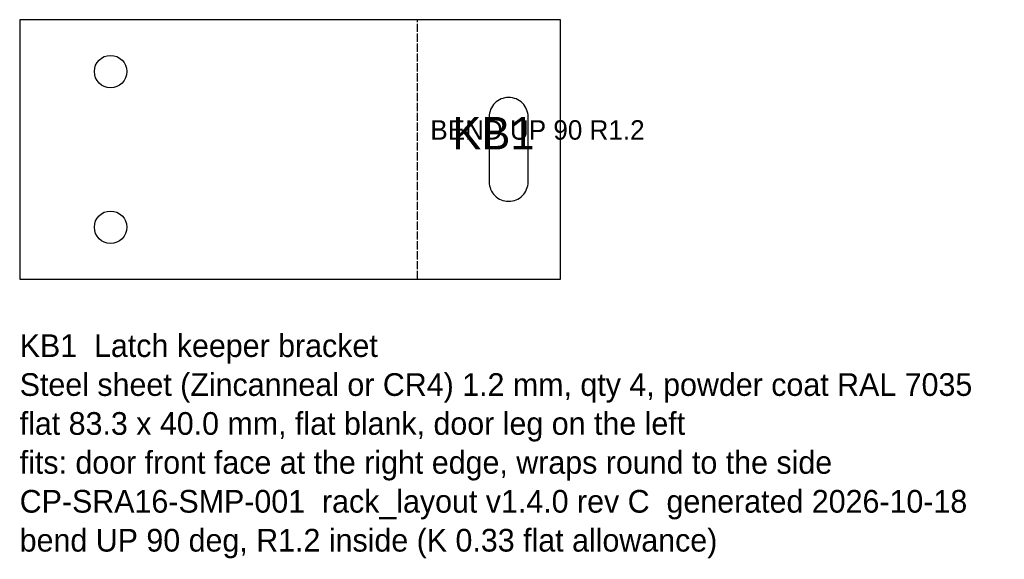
# Model space of a CAD drawing. Header units: millimetres. Extents: x 0 to 152, y -43 to 40.
import ezdxf

# ---------------------------------------------------------------- set-up
doc = ezdxf.new("R2010")
doc.units = ezdxf.units.MM
doc.linetypes.add('DASHED', pattern=[1.524, 1.27, -0.254])
for name, color, linetype in [('BEND', 1, 'DASHED'), ('CUT', 7, 'CONTINUOUS'), ('ETCH', 3, 'CONTINUOUS'), ('NOTES', 8, 'CONTINUOUS')]:
    doc.layers.add(name, color=color, linetype=linetype)

msp = doc.modelspace()

# ---------------------------------------------------------------- linework, layer by layer
at = {"layer": 'BEND'}
msp.add_line((61.25, 0), (61.25, 40), dxfattribs=at)
at = {"layer": 'CUT'}
msp.add_lwpolyline([(0, 0), (83.31, 0), (83.31, 40), (0, 40)], close=True, dxfattribs=at)
msp.add_lwpolyline([(75.3, 12), (75.32, 12, 0.414214), (78.31, 14.99), (78.31, 25.01, 0.414214), (75.32, 28), (75.3, 28, 0.414214), (72.31, 25.01), (72.31, 14.99, 0.414214)], format="xyb", close=True, dxfattribs=at)
for centre in [(14, 32), (14, 8)]:
    msp.add_circle(centre, 2.5, dxfattribs=at)

# ---------------------------------------------------------------- texts
at = {"layer": 'BEND'}
msp.add_text('BEND UP 90 R1.2', height=3, dxfattribs=at).set_placement((63.25, 21.5))
at = {"layer": 'ETCH'}
msp.add_text('KB1', height=5, dxfattribs=at).set_placement((66.65, 20))
at = {"layer": 'NOTES'}
for s, p in [('KB1  Latch keeper bracket', (0, -12)), ('Steel sheet (Zincanneal or CR4) 1.2 mm, qty 4, powder coat RAL 7035', (0, -18)), ('flat 83.3 x 40.0 mm, flat blank, door leg on the left', (0, -24)), ('fits: door front face at the right edge, wraps round to the side', (0, -30)), ('CP-SRA16-SMP-001  rack_layout v1.4.0 rev C  generated 2026-10-18', (0, -36)), ('bend UP 90 deg, R1.2 inside (K 0.33 flat allowance)', (0, -42))]:
    msp.add_text(s, height=3.5, dxfattribs=at).set_placement(p)

doc.saveas('drawing.dxf')
